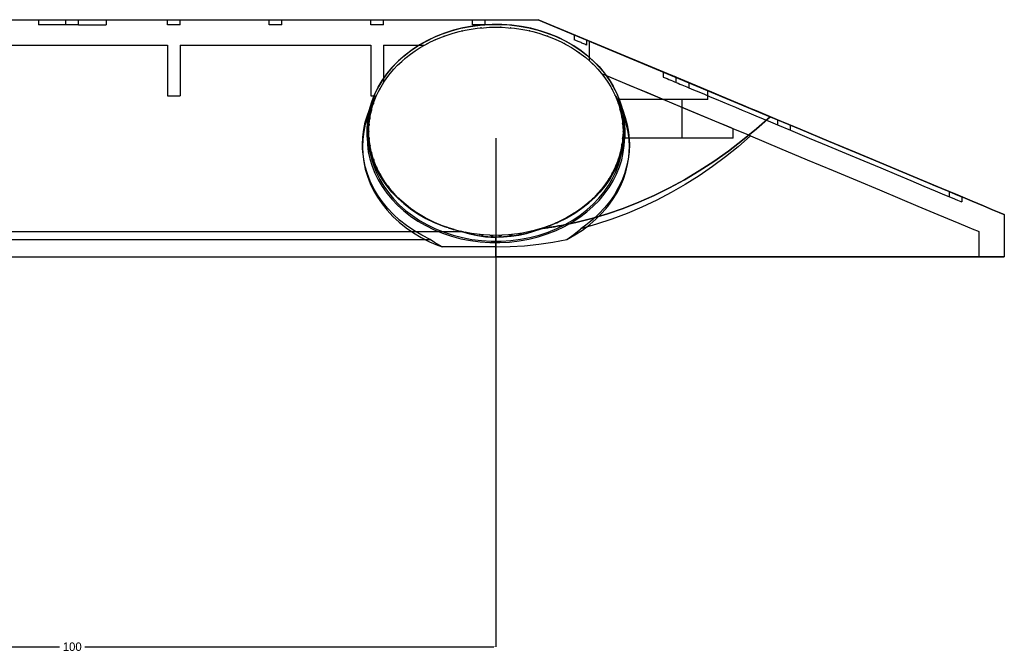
# Model space of a CAD drawing. Header units: millimetres. Extents: x -110 to 3644, y -116 to 106.
# Tile 5 of 10: x 394 to 510, y -61 to 14. Entities that reach past the tile are written whole.
import ezdxf

# ---------------------------------------------------------------- set-up
doc = ezdxf.new("R2010")
doc.units = ezdxf.units.MM
for name, color, linetype in [('DIMENSIONS', 3, 'Continuous'), ('HIDDEN', 8, 'Continuous'), ('VISIBLE', 7, 'Continuous')]:
    doc.layers.add(name, color=color, linetype=linetype)
doc.dimstyles.get("Standard").update_dxf_attribs({"dimtxt": 2.5, "dimasz": 2.5, "dimexe": 1.25, "dimexo": 0.625, "dimtad": 1, "dimtxsty": 'Standard', "dimcen": 2.5, "dimazin": 3, "dimtfac": 1, "dimtmove": 0, "dimatfit": 3, "dimarcsym": 0})

# ---------------------------------------------------------------- blocks, each defined once
blk = doc.blocks.new('_CLOSEDFILLED')
at = {"color": 0, "linetype": 'ByBlock'}
blk.add_solid([(-1, 0.16), (0, 0), (-1, -0.16)], dxfattribs=at)
blk = doc.blocks.new('*D3')
for p, q in [((350, 0), (350, -60)), ((450, 0), (450, -60)), ((350.25, -60), (398.5, -60)), ((401.5, -60), (449.75, -60))]:
    blk.add_line(p, q)
at = {"layer": 'Defpoints'}
for p in [(350, 0), (450, 0), (350, -60)]:
    blk.add_point(p, dxfattribs=at)
at = {"layer": 'DIMENSIONS', "xscale": 0.25, "yscale": 0.25, "rotation": 180}
blk.add_blockref('_CLOSEDFILLED', (350, -60), dxfattribs=at)
at = {"layer": 'DIMENSIONS', "xscale": 0.25, "yscale": 0.25}
blk.add_blockref('_CLOSEDFILLED', (450, -60), dxfattribs=at)
at = {"layer": 'DIMENSIONS', "insert": (400, -60), "char_height": 1, "attachment_point": 5}
blk.add_mtext('100', dxfattribs=at)

msp = doc.modelspace()

# ---------------------------------------------------------------- linework, layer by layer
at = {"layer": 'HIDDEN'}
for points in [[(345, 14), (455, 14)], [(396, 14), (396, 13.4)], [(399.25, 13.4), (399.25, 14)], [(400.75, 13.4), (400.75, 14)], [(404, 14), (404, 13.4)], [(411.25, 13.4), (411.25, 14)], [(412.75, 13.4), (412.75, 14)], [(423.25, 13.4), (423.25, 14)], [(424.75, 13.4), (424.75, 14)], [(435.25, 13.4), (435.25, 14)], [(436.75, 13.4), (436.75, 14)], [(447.25, 13.4), (447.25, 14)], [(448.75, 13.4), (448.75, 14)], [(472.75, 6.577), (455, 14)], [(399.25, 13.4), (398.866, 13.4), (398.494, 13.4), (398.136, 13.4), (397.796, 13.4), (397.478, 13.4), (397.184, 13.4), (396.918, 13.4), (396.682, 13.4), (396.478, 13.4), (396.308, 13.4), (396.174, 13.4), (396.078, 13.4), (396.019, 13.4), (396, 13.4)], [(400.75, 13.4), (399.25, 13.4)], [(400.75, 13.4), (401.134, 13.4), (401.506, 13.4), (401.864, 13.4), (402.204, 13.4), (402.522, 13.4), (402.816, 13.4), (403.082, 13.4), (403.318, 13.4), (403.522, 13.4), (403.692, 13.4), (403.826, 13.4), (403.922, 13.4), (403.981, 13.4), (404, 13.4)], [(412.75, 13.4), (411.25, 13.4)], [(424.75, 13.4), (423.25, 13.4)], [(465.2, 1), (465.164, 1.861), (465.055, 2.718), (464.873, 3.568), (464.62, 4.408), (464.294, 5.235), (463.896, 6.045), (463.428, 6.835), (462.889, 7.6), (462.281, 8.337), (461.606, 9.041), (460.864, 9.708), (460.06, 10.334), (459.196, 10.914), (458.276, 11.444), (457.304, 11.919), (456.286, 12.336), (455.227, 12.692), (454.133, 12.982), (453.011, 13.204), (451.868, 13.357), (450.712, 13.437), (449.551, 13.446), (448.393, 13.381), (447.244, 13.245), (446.114, 13.037), (445.009, 12.761), (443.937, 12.418), (442.904, 12.011), (441.917, 11.545), (440.98, 11.022), (440.099, 10.447), (439.278, 9.825), (438.52, 9.16), (437.828, 8.457), (437.204, 7.72), (436.651, 6.954), (436.168, 6.163), (435.758, 5.351), (435.421, 4.522), (435.156, 3.68), (434.965, 2.829), (434.846, 1.971), (434.8, 1)], [(436.75, 13.4), (435.25, 13.4)], [(448.75, 13.4), (447.25, 13.4)], [(448.273, 13.032), (448.24, 13.03), (448.197, 13.025)], [(450.555, 13.106), (450.544, 13.107), (450.522, 13.107)], [(451.725, 13.033), (451.693, 13.037), (451.673, 13.038)], [(443.877, 12.043), (443.831, 12.028), (443.8, 12.015)], [(446.027, 12.675), (445.982, 12.666), (445.941, 12.655)], [(453.992, 12.671), (453.947, 12.682), (453.91, 12.689)], [(456.137, 12.038), (456.094, 12.055), (456.047, 12.071)], [(459.25, 12.223), (459.25, 11.623)], [(460.75, 10.995), (460.626, 11.047), (460.505, 11.098), (460.385, 11.148), (460.269, 11.197), (460.155, 11.244), (460.044, 11.291), (459.935, 11.336), (459.829, 11.381), (459.725, 11.424), (459.625, 11.466), (459.527, 11.507), (459.432, 11.547), (459.339, 11.585), (459.25, 11.623)], [(388.75, 11), (411.25, 11)], [(411.25, 11), (411.25, 5)], [(412.75, 11), (435.25, 11)], [(412.75, 11), (412.75, 5)], [(435.25, 11), (435.25, 5)], [(436.75, 11), (436.75, 6.588)], [(436.75, 11), (441.585, 11)], [(440.938, 10.619), (440.921, 10.609), (440.889, 10.587)], [(441.88, 11.158), (441.841, 11.139), (441.82, 11.127)], [(442.815, 11.614), (442.813, 11.613), (442.808, 11.611)], [(458.118, 11.158), (458.08, 11.18), (458.03, 11.204)], [(460.75, 10.995), (460.75, 11.595)], [(461, 11.491), (461, 9.18)], [(439.278, 9.419), (439.255, 9.401), (439.214, 9.364)], [(440.092, 10.052), (440.058, 10.028), (440.042, 10.016)], [(459.898, 10.059), (459.862, 10.086), (459.811, 10.12)], [(438.554, 8.767), (438.515, 8.732), (438.499, 8.714)], [(461.443, 8.77), (461.406, 8.808), (461.354, 8.854)], [(437.285, 7.342), (437.239, 7.286), (437.218, 7.255)], [(437.865, 8.048), (437.843, 8.026), (437.803, 7.977)], [(478, 1.13), (477.749, 1.235), (477.01, 1.544), (475.818, 2.042), (474.235, 2.705), (472.339, 3.497), (470.225, 4.381), (468, 5.312), (465.775, 6.242), (463.661, 7.126), (462.51, 7.608)], [(478, 1.13), (462.51, 7.608)], [(462.728, 7.325), (462.689, 7.38), (462.641, 7.439)], [(472.75, 6.577), (472.548, 6.662), (472.344, 6.747), (472.138, 6.833), (471.929, 6.921), (471.719, 7.009), (471.506, 7.097), (471.292, 7.187), (471.076, 7.277), (470.858, 7.368), (470.639, 7.46), (470.419, 7.552), (470.197, 7.645), (469.974, 7.738), (469.75, 7.832)], [(469.75, 7.832), (469.75, 7.232)], [(469.75, 7.232), (469.974, 7.138), (470.197, 7.045), (470.419, 6.952), (470.639, 6.86), (470.858, 6.768), (471.076, 6.677), (471.292, 6.587), (471.506, 6.497), (471.719, 6.409), (471.929, 6.321), (472.138, 6.233), (472.344, 6.147), (472.548, 6.062), (472.75, 5.977)], [(471.25, 7.205), (471.25, 6.605)], [(436.72, 6.54), (436.706, 6.519), (436.675, 6.466)], [(463.734, 5.761), (463.696, 5.838), (463.659, 5.901)], [(483.25, 2.186), (482.412, 2.537), (481.581, 2.884), (480.759, 3.228), (479.947, 3.568), (479.147, 3.902), (478.361, 4.231), (477.591, 4.553), (476.837, 4.868), (476.102, 5.176), (475.386, 5.475), (474.692, 5.765), (474.02, 6.046), (473.372, 6.317), (472.75, 6.577)], [(472.75, 6.577), (472.75, 5.977)], [(472.75, 6.577), (473.339, 6.331), (473.96, 6.071), (474.61, 5.799), (475.29, 5.515), (475.996, 5.22), (476.727, 4.914), (477.482, 4.598), (478.258, 4.274), (479.053, 3.941), (479.866, 3.601), (480.694, 3.255), (481.536, 2.903), (482.381, 2.55)], [(482.381, 2.55), (472.75, 6.577)], [(472.75, 5.977), (473.339, 5.731), (473.96, 5.471), (474.61, 5.199), (475.29, 4.915), (475.996, 4.62), (476.727, 4.314), (477.482, 3.998), (478.258, 3.674), (479.053, 3.341), (479.866, 3.001), (480.694, 2.655), (481.536, 2.303), (482.388, 1.947), (483.25, 1.586)], [(411.25, 5), (412.75, 5)], [(434.25, -0.721), (434.286, 0.155), (434.395, 1.028), (434.577, 1.894), (434.83, 2.75), (435.156, 3.593), (435.554, 4.419), (435.883, 5)], [(435.25, 5), (435.883, 5)], [(435.859, 4.924), (435.855, 4.917), (435.844, 4.888)], [(435.883, 5), (435.891, 5)], [(436.289, 5.804), (436.244, 5.728), (436.219, 5.675)], [(464.099, 5.022), (464.094, 5.034), (464.075, 5.072)], [(464.092, 5.035), (464.137, 4.967), (464.585, 4.149), (464.961, 3.312), (465.264, 2.461), (465.494, 1.598), (465.65, 0.727), (465.734, -0.148), (465.75, -0.721)], [(475, 4.564), (475, 5.636)], [(435.556, 4.132), (435.18, 3.361), (434.848, 2.515), (434.589, 1.656), (434.403, 0.788), (434.29, -0.085), (434.25, -1.008)], [(435.571, 4.175), (435.538, 4.09), (435.514, 4.008)], [(475, 4.564), (474.824, 4.564), (474.307, 4.564), (473.473, 4.564), (472.364, 4.564), (471.037, 4.564), (469.558, 4.564), (468, 4.564), (466.442, 4.564), (464.963, 4.564), (464.287, 4.564)], [(464.449, 4.117), (464.42, 4.213), (464.398, 4.268)], [(465.75, -1.008), (465.714, -0.131), (465.605, 0.741), (465.423, 1.607), (465.17, 2.463), (464.844, 3.306), (464.446, 4.132), (464.44, 4.143)], [(472, 0), (472, 4.564)], [(435.315, 3.323), (435.156, 2.82), (434.965, 1.968), (434.846, 1.11), (434.8, 0.14)], [(435.139, 2.48), (435.124, 2.402), (435.111, 2.293)], [(435.296, 3.257), (435.294, 3.25), (435.294, 3.249)], [(482.381, 2.55), (480.764, 1.121), (479.116, -0.234), (477.44, -1.514), (475.735, -2.717), (474.005, -3.843), (472.251, -4.89), (470.474, -5.857), (468.677, -6.743), (466.861, -7.547), (465.028, -8.269), (463.18, -8.907), (461.319, -9.461), (459.446, -9.931), (457.564, -10.316)], [(464.684, 3.329), (464.673, 3.378), (464.644, 3.476)], [(465.2, 0.14), (465.164, 1), (465.055, 1.857), (464.873, 2.707), (464.668, 3.388)], [(464.867, 2.44), (464.855, 2.534), (464.848, 2.567)], [(482.381, 2.55), (483.25, 2.186)], [(482.381, 2.55), (482.412, 2.537), (483.25, 2.186)], [(435.038, 1.657), (435.026, 1.549), (435.024, 1.5)], [(464.967, 1.595), (464.964, 1.683), (464.949, 1.793)], [(483.25, 2.186), (484.75, 1.559)], [(483.25, 2.186), (483.25, 1.586)], [(483.25, 2.186), (485.906, 1.076), (489.247, -0.322), (492.388, -1.635), (495.313, -2.858), (498.006, -3.984), (500.454, -5.008), (502.644, -5.924), (504.566, -6.727), (506.208, -7.414), (507.564, -7.981), (508.626, -8.425), (509.388, -8.744), (509.847, -8.936), (510, -9)], [(483.25, 1.586), (484.75, 0.959)], [(484.75, 1.559), (486.97, 0.631), (489.176, -0.292), (491.34, -1.197), (493.43, -2.071), (495.419, -2.902), (497.279, -3.68), (498.986, -4.394), (500.515, -5.033), (501.846, -5.59), (502.96, -6.056), (503.843, -6.425), (504.483, -6.693), (504.87, -6.855), (505, -6.909)], [(484.75, 0.959), (484.75, 1.559)], [(434.8, 1), (434.836, 0.139), (434.945, -0.718), (435.127, -1.568), (435.38, -2.408), (435.706, -3.235), (436.104, -4.045), (436.572, -4.835), (437.111, -5.6), (437.719, -6.337), (438.394, -7.041), (439.136, -7.708), (439.94, -8.334), (440.804, -8.914), (441.724, -9.444), (442.696, -9.919), (443.714, -10.336), (444.184, -10.494)], [(434.8, 0.14), (434.8, 1)], [(434.8, 0.14), (434.836, -0.721), (434.945, -1.578), (435.127, -2.428), (435.38, -3.268), (435.706, -4.095), (436.104, -4.905), (436.572, -5.695), (437.111, -6.46), (437.719, -7.197), (438.394, -7.901), (439.136, -8.568), (439.94, -9.194), (440.804, -9.774), (441.724, -10.304), (442.696, -10.78), (443.714, -11.197), (444.773, -11.552), (445.867, -11.842), (446.989, -12.065), (448.132, -12.217), (449.288, -12.298), (450.449, -12.306), (451.607, -12.242), (452.756, -12.105), (453.886, -11.898), (454.991, -11.621), (456.063, -11.278), (457.096, -10.872), (458.083, -10.405), (459.02, -9.882), (459.901, -9.308), (460.722, -8.686), (461.48, -8.021), (462.172, -7.318), (462.796, -6.581), (463.349, -5.814), (463.832, -5.023), (464.242, -4.211), (464.579, -3.383), (464.844, -2.541), (465.035, -1.689), (465.154, -0.831), (465.2, 0.14)], [(435, 0.829), (435, 0.828)], [(435, 0.828), (435, 0.822)], [(435, 0.14), (435, 0.828)], [(435, 0.14), (435.012, 0.425)], [(435, 0.14), (435.036, -0.715), (435.145, -1.566), (435.327, -2.411), (435.58, -3.245), (435.906, -4.066), (436.304, -4.87), (436.772, -5.654), (437.311, -6.413), (437.918, -7.143), (438.594, -7.84), (439.334, -8.5), (440.138, -9.118), (441.001, -9.691), (441.92, -10.212), (442.89, -10.679), (443.906, -11.088), (444.962, -11.434), (446.053, -11.715), (447.17, -11.927), (448.307, -12.069), (449.456, -12.14), (450.61, -12.137), (451.76, -12.063), (452.898, -11.916), (454.018, -11.699), (455.11, -11.413), (456.169, -11.061), (457.187, -10.646), (458.159, -10.171), (459.079, -9.641), (459.942, -9.061), (460.745, -8.434), (461.485, -7.764), (462.157, -7.058), (462.761, -6.319), (463.294, -5.551), (463.756, -4.76), (464.145, -3.949), (464.462, -3.122), (464.706, -2.283), (464.876, -1.435), (464.974, -0.581), (465, 0.14)], [(435.032, 0.07), (435.036, -0.027), (435.052, -0.149)], [(455.823, -10.492), (456.387, -10.299), (457.406, -9.873), (458.378, -9.389), (459.298, -8.85), (460.161, -8.26), (460.964, -7.624), (461.701, -6.947), (462.373, -6.233), (462.975, -5.486), (463.506, -4.712), (463.966, -3.914), (464.354, -3.096), (464.669, -2.263), (464.911, -1.418), (465.08, -0.564), (465.176, 0.295), (465.2, 1)], [(480.04, 0.277), (478.595, -0.988), (477.101, -2.195), (475.56, -3.341), (473.975, -4.425), (472.348, -5.446), (470.682, -6.401), (468.979, -7.289), (467.242, -8.109), (465.474, -8.859), (463.678, -9.538), (461.856, -10.146), (460.012, -10.68)], [(464.96, -0.018), (464.974, 0.107), (464.976, 0.164)], [(478, 0), (477.749, 0), (477.01, 0), (475.818, 0), (474.235, 0), (472.339, 0), (470.225, 0), (468, 0), (465.775, 0), (464.961, 0)], [(464.989, 0.454), (465, 0.14)], [(465, 0.828), (465, 0.829)], [(465, 0.828), (465, 0.14)], [(465, 0.816), (465, 0.828)], [(465.2, 1), (465.2, 0.14)], [(478, 0), (478, 1.13)], [(480.04, 0.277), (478, 1.13)], [(480.04, 0.277), (483.473, -1.158), (486.729, -2.52), (489.792, -3.801), (492.645, -4.994), (495.275, -6.094), (497.666, -7.094), (499.806, -7.989), (501.684, -8.774), (503.291, -9.446), (504.617, -10.001), (505.655, -10.435), (506.401, -10.747), (506.85, -10.935), (507, -10.997)], [(484.75, 0.959), (486.97, 0.031), (489.176, -0.892), (491.34, -1.797), (493.43, -2.671), (495.419, -3.502), (497.279, -4.28), (498.986, -4.994), (500.515, -5.633), (501.846, -6.19), (502.96, -6.656), (503.843, -7.025), (504.483, -7.293), (504.87, -7.455), (505, -7.509)], [(442.236, -11.946), (441.25, -11.448), (440.317, -10.896), (439.441, -10.294), (438.626, -9.646), (437.876, -8.956), (437.192, -8.229), (436.577, -7.47), (436.033, -6.683), (435.56, -5.873), (435.16, -5.042), (434.832, -4.195), (434.577, -3.336), (434.395, -2.468), (434.286, -1.594), (434.259, -1.157), (434.25, -0.721)], [(434.25, -1.008), (434.25, -0.721)], [(434.25, -1.008), (434.286, -1.884), (434.395, -2.756), (434.577, -3.622), (434.83, -4.478), (435.156, -5.321), (435.554, -6.147), (436.023, -6.954), (436.562, -7.736), (437.17, -8.491), (437.846, -9.214), (438.589, -9.9), (439.395, -10.546), (440.261, -11.147), (441.185, -11.699), (442.161, -12.198), (442.9, -12.524), (443.66, -12.818)], [(435.129, -0.753), (435.145, -0.878), (435.155, -0.922)], [(458.374, -11.934), (459.328, -11.403), (460.227, -10.819), (461.066, -10.188), (461.842, -9.514), (462.551, -8.801), (463.193, -8.054), (463.765, -7.278), (464.265, -6.476), (464.694, -5.652), (465.05, -4.811), (465.333, -3.956), (465.543, -3.091), (465.68, -2.219), (465.75, -1.008)], [(465.75, -0.721), (465.714, -1.597), (465.605, -2.469), (465.423, -3.335), (465.17, -4.191), (464.844, -5.034), (464.446, -5.861), (463.977, -6.667), (463.438, -7.449), (462.83, -8.204), (462.154, -8.927), (461.411, -9.613), (460.605, -10.259), (460.012, -10.68)], [(464.858, -0.838), (464.876, -0.746), (464.891, -0.617)], [(465.75, -1.008), (465.75, -0.721)], [(435.311, -1.652), (435.327, -1.723), (435.37, -1.863)], [(464.415, -2.555), (464.462, -2.434), (464.495, -2.318)], [(464.681, -1.681), (464.706, -1.594), (464.71, -1.575)], [(435.537, -2.414), (435.58, -2.557), (435.613, -2.639)], [(435.889, -3.336), (435.906, -3.378), (435.972, -3.512)], [(464.13, -3.293), (464.145, -3.261), (464.192, -3.138)], [(436.239, -4.051), (436.304, -4.182), (436.368, -4.291)], [(463.676, -4.209), (463.756, -4.072), (463.802, -3.977)], [(436.721, -4.88), (436.772, -4.965), (436.837, -5.058)], [(437.23, -5.611), (437.311, -5.724), (437.411, -5.845)], [(462.647, -5.77), (462.761, -5.631), (462.815, -5.552)], [(463.255, -4.92), (463.294, -4.863), (463.38, -4.716)], [(437.809, -6.323), (437.918, -6.454), (437.951, -6.488)], [(462.093, -6.437), (462.157, -6.37), (462.275, -6.226)], [(503.5, -6.282), (503.5, -6.882)], [(505, -6.909), (505, -7.509)], [(438.5, -7.055), (438.594, -7.152), (438.727, -7.271)], [(439.187, -7.68), (439.334, -7.812), (439.384, -7.85)], [(460.662, -7.81), (460.745, -7.745), (460.892, -7.612)], [(461.339, -7.208), (461.485, -7.076), (461.549, -7.009)], [(440.027, -8.345), (440.138, -8.43), (440.298, -8.537)], [(440.825, -8.886), (441.001, -9.002), (441.059, -9.036)], [(458.987, -9.006), (459.079, -8.953), (459.255, -8.835)], [(459.769, -8.489), (459.942, -8.372), (460.022, -8.31)], [(441.785, -9.448), (441.92, -9.524), (442.097, -9.61)], [(442.698, -9.899), (442.89, -9.991), (443.015, -10.042)], [(443.74, -10.333), (443.906, -10.4), (444.086, -10.459)], [(457.564, -10.316), (457.405, -10.345), (457.245, -10.373), (457.085, -10.4), (456.926, -10.427), (456.766, -10.453), (456.606, -10.479), (456.446, -10.504), (456.286, -10.528), (456.126, -10.552), (455.966, -10.575), (455.806, -10.598), (455.646, -10.62), (455.486, -10.641), (455.326, -10.662)], [(455.967, -10.439), (456.169, -10.372), (456.306, -10.316)], [(457.1, -9.992), (457.187, -9.957), (457.389, -9.858)], [(457.965, -9.578), (458.159, -9.483), (458.263, -9.423)], [(354.054, -11), (445.946, -11)], [(444.367, -10.556), (444.773, -10.692), (445.356, -10.856), (445.946, -11)], [(444.789, -10.689), (444.962, -10.746), (445.236, -10.816)], [(445.797, -10.96), (446.053, -11.026), (446.231, -11.06)], [(450, -11.672), (449.049, -11.636), (448.101, -11.527), (447.16, -11.345), (446.55, -11.188), (445.946, -11)], [(447.084, -11.222), (447.17, -11.239), (447.41, -11.269)], [(448.076, -11.352), (448.307, -11.381), (448.446, -11.389)], [(449.329, -11.443), (449.456, -11.451), (449.695, -11.451)], [(450, -11.672), (450.908, -11.644), (451.813, -11.559), (452.711, -11.418), (453.598, -11.221), (454.471, -10.968), (455.326, -10.662)], [(450.365, -11.45), (450.61, -11.449), (450.71, -11.443)], [(451.595, -11.385), (451.76, -11.374), (451.974, -11.347)], [(452.677, -11.256), (452.898, -11.228), (453.07, -11.194)], [(453.826, -11.048), (454.018, -11.01), (454.194, -10.964)], [(454.996, -10.754), (455.11, -10.724), (455.324, -10.653)], [(455.326, -10.662), (455.675, -10.542)], [(458.374, -11.934), (459.213, -11.336), (460.012, -10.68)], [(507, -10.997), (507, -14)], [(357.764, -11.946), (442.236, -11.946)], [(443.66, -12.818), (442.769, -12.298), (442.236, -11.946)], [(450, -14), (450, -11.672)], [(450, -12.818), (451.687, -12.782), (453.371, -12.675), (455.048, -12.498), (456.717, -12.251), (458.374, -11.934)], [(450, -12.818), (443.66, -12.818)], [(350, -14), (450, -14)], [(510, -14), (509.623, -14), (508.496, -14), (506.633, -14), (504.058, -14), (500.803, -14), (496.91, -14), (492.426, -14), (487.409, -14), (481.922, -14), (476.033, -14), (469.817, -14), (463.351, -14), (456.718, -14), (450, -14)]]:
    msp.add_lwpolyline(points, dxfattribs=at)
at = {"layer": 'VISIBLE'}
for points in [[(345, 14), (455, 14)], [(455, 14), (482.381, 2.55)], [(434.8, 1), (434.836, 1.861), (434.945, 2.718), (435.127, 3.568), (435.38, 4.408), (435.706, 5.235), (436.104, 6.045), (436.572, 6.835), (437.111, 7.6), (437.719, 8.337), (438.394, 9.041), (439.136, 9.708), (439.94, 10.334), (440.804, 10.914), (441.724, 11.444), (442.696, 11.919), (443.714, 12.336), (444.773, 12.692), (445.867, 12.982), (446.989, 13.204), (448.132, 13.357), (449.288, 13.437), (450.449, 13.446), (451.607, 13.381), (452.756, 13.245), (453.886, 13.037), (454.991, 12.761), (456.063, 12.418), (457.096, 12.011), (458.083, 11.545), (459.02, 11.022), (459.901, 10.447), (460.722, 9.825), (461.48, 9.16), (462.172, 8.457), (462.796, 7.72), (463.349, 6.954), (463.832, 6.163), (464.242, 5.351), (464.579, 4.522), (464.844, 3.68), (465.035, 2.829), (465.154, 1.971), (465.2, 1)], [(446.355, 12.749), (447.074, 12.881)], [(447.074, 12.881), (447.799, 12.985)], [(447.799, 12.985), (448.53, 13.058)], [(448.275, 13.033), (448.307, 13.037), (448.327, 13.038)], [(448.53, 13.058), (449.264, 13.103)], [(449.264, 13.103), (450, 13.118)], [(449.445, 13.106), (449.456, 13.107), (449.478, 13.107)], [(450, 13.118), (450.736, 13.103)], [(450.736, 13.103), (451.47, 13.058)], [(451.47, 13.058), (452.201, 12.985)], [(451.727, 13.032), (451.76, 13.03), (451.803, 13.025)], [(452.201, 12.985), (452.926, 12.881)], [(452.926, 12.881), (453.645, 12.749)], [(442.288, 11.369), (442.929, 11.667)], [(442.929, 11.667), (443.587, 11.938)], [(443.587, 11.938), (444.26, 12.182)], [(443.863, 12.038), (443.906, 12.055), (443.953, 12.071)], [(444.26, 12.182), (444.947, 12.399)], [(444.947, 12.399), (445.646, 12.588)], [(445.646, 12.588), (446.355, 12.749)], [(446.008, 12.671), (446.053, 12.682), (446.09, 12.689)], [(453.645, 12.749), (454.354, 12.588)], [(453.973, 12.675), (454.018, 12.666), (454.059, 12.655)], [(454.354, 12.588), (455.053, 12.399)], [(455.053, 12.399), (455.74, 12.182)], [(455.74, 12.182), (456.413, 11.938)], [(456.123, 12.043), (456.169, 12.028), (456.2, 12.015)], [(456.413, 11.938), (457.071, 11.667)], [(457.071, 11.667), (457.712, 11.369)], [(440.484, 10.328), (441.065, 10.7)], [(441.065, 10.7), (441.666, 11.047)], [(441.666, 11.047), (442.288, 11.369)], [(441.882, 11.158), (441.92, 11.18), (441.97, 11.204)], [(457.185, 11.614), (457.187, 11.613), (457.192, 11.611)], [(457.712, 11.369), (458.334, 11.047)], [(458.12, 11.158), (458.159, 11.139), (458.18, 11.127)], [(458.334, 11.047), (458.935, 10.7)], [(458.935, 10.7), (459.516, 10.328)], [(459.062, 10.619), (459.079, 10.609), (459.111, 10.587)], [(438.886, 9.082), (439.393, 9.519)], [(439.393, 9.519), (439.927, 9.935)], [(439.927, 9.935), (440.484, 10.328)], [(440.102, 10.059), (440.138, 10.086), (440.189, 10.12)], [(459.516, 10.328), (460.073, 9.935)], [(459.908, 10.052), (459.942, 10.028), (459.958, 10.016)], [(460.073, 9.935), (460.607, 9.519)], [(460.607, 9.519), (461.114, 9.082)], [(460.722, 9.419), (460.745, 9.401), (460.786, 9.364)], [(437.528, 7.657), (437.952, 8.15)], [(437.952, 8.15), (438.405, 8.625)], [(438.405, 8.625), (438.886, 9.082)], [(438.557, 8.77), (438.594, 8.808), (438.646, 8.854)], [(461.114, 9.082), (461.595, 8.625)], [(461.446, 8.767), (461.485, 8.732), (461.501, 8.714)], [(461.595, 8.625), (462.048, 8.15)], [(462.048, 8.15), (462.472, 7.657)], [(436.771, 6.622), (437.134, 7.147)], [(437.134, 7.147), (437.528, 7.657)], [(437.272, 7.325), (437.311, 7.38), (437.359, 7.439)], [(462.135, 8.048), (462.157, 8.026), (462.197, 7.977)], [(462.472, 7.657), (462.866, 7.147)], [(462.715, 7.342), (462.761, 7.286), (462.782, 7.255)], [(462.866, 7.147), (463.229, 6.622)], [(436.142, 5.532), (436.44, 6.084)], [(436.266, 5.761), (436.304, 5.838), (436.341, 5.901)], [(436.44, 6.084), (436.771, 6.622)], [(463.229, 6.622), (463.56, 6.084)], [(463.28, 6.54), (463.294, 6.519), (463.325, 6.466)], [(463.56, 6.084), (463.858, 5.532)], [(435.646, 4.397), (435.877, 4.97)], [(435.877, 4.97), (436.142, 5.532)], [(435.901, 5.022), (435.906, 5.034), (435.925, 5.072)], [(463.711, 5.804), (463.756, 5.728), (463.781, 5.675)], [(463.858, 5.532), (464.123, 4.97)], [(464.123, 4.97), (464.354, 4.397)], [(464.141, 4.924), (464.145, 4.917), (464.156, 4.888)], [(435.288, 3.227), (435.45, 3.816)], [(435.45, 3.816), (435.646, 4.397)], [(435.551, 4.117), (435.58, 4.213), (435.602, 4.268)], [(464.354, 4.397), (464.55, 3.816)], [(464.429, 4.175), (464.462, 4.09), (464.486, 4.008)], [(464.55, 3.816), (464.712, 3.227)], [(434.809, 0.57), (434.882, 1.429), (435.027, 2.283), (435.167, 2.858), (435.34, 3.428)], [(435.072, 2.035), (435.162, 2.633)], [(435.133, 2.44), (435.145, 2.534), (435.152, 2.567)], [(435.162, 2.633), (435.288, 3.227)], [(435.316, 3.329), (435.327, 3.378), (435.356, 3.476)], [(457.564, -10.316), (459.446, -9.931), (461.319, -9.461), (463.18, -8.907), (465.028, -8.269), (466.861, -7.547), (468.677, -6.743), (470.474, -5.857), (472.251, -4.89), (474.005, -3.843), (475.735, -2.717), (477.44, -1.514), (479.116, -0.234), (480.764, 1.121), (482.381, 2.55)], [(464.66, 3.428), (464.904, 2.583), (465.076, 1.729), (465.15, 1.151), (465.191, 0.57)], [(464.704, 3.257), (464.706, 3.25), (464.706, 3.249)], [(464.712, 3.227), (464.838, 2.633)], [(464.838, 2.633), (464.928, 2.035)], [(464.861, 2.48), (464.876, 2.402), (464.889, 2.293)], [(510, -9), (509.847, -8.936), (509.388, -8.744), (508.626, -8.425), (507.564, -7.981), (506.208, -7.414), (504.566, -6.727), (502.644, -5.924), (500.454, -5.008), (498.006, -3.984), (495.313, -2.858), (492.388, -1.635), (489.247, -0.322), (485.906, 1.076), (482.381, 2.55)], [(435, 0.83), (435.018, 1.433)], [(435.018, 1.433), (435.072, 2.035)], [(435.033, 1.595), (435.036, 1.683), (435.051, 1.793)], [(464.928, 2.035), (464.982, 1.433)], [(464.962, 1.657), (464.974, 1.549), (464.976, 1.5)], [(464.982, 1.433), (465, 0.83)], [(444.195, -10.498), (443.779, -10.36), (442.752, -9.945), (441.772, -9.469), (440.844, -8.938), (439.971, -8.356), (439.159, -7.728), (438.411, -7.057), (437.729, -6.348), (437.116, -5.606), (436.573, -4.836), (436.102, -4.042), (435.703, -3.227), (435.376, -2.396), (435.123, -1.552), (434.942, -0.7), (434.835, 0.159), (434.809, 0.579), (434.8, 1)], [(435.018, 0.227), (435, 0.83)], [(435, 0.828), (435, 0.829)], [(435, 0.825), (435, 0.828)], [(435, 0.14), (435, 0.828)], [(435.185, -1.786), (435.057, -0.934), (435, 0.14)], [(435.072, -0.374), (435.018, 0.227)], [(465.2, 1), (465.164, 0.139), (465.055, -0.718), (464.873, -1.568), (464.62, -2.408), (464.294, -3.235), (463.896, -4.045), (463.428, -4.835), (462.889, -5.6), (462.281, -6.337), (461.606, -7.041), (460.864, -7.708), (460.06, -8.334), (459.196, -8.914), (458.276, -9.444), (457.304, -9.919), (456.286, -10.336), (455.752, -10.518)], [(465, 0.14), (464.964, -0.715), (464.815, -1.786)], [(464.982, 0.227), (464.928, -0.374)], [(464.968, 0.07), (464.964, -0.027), (464.948, -0.149)], [(465, 0.83), (464.982, 0.227)], [(465, 0.829), (465, 0.828)], [(465, 0.828), (465, 0.14)], [(465, 0.828), (465, 0.822)], [(435.068, -0.323), (435.061, -0.281), (435.057, -0.206)], [(435.162, -0.973), (435.072, -0.374)], [(435.288, -1.567), (435.162, -0.973)], [(435.225, -1.27), (435.192, -1.133), (435.181, -1.062)], [(464.838, -0.973), (464.712, -1.567)], [(464.928, -0.374), (464.838, -0.973)], [(464.871, -0.753), (464.855, -0.878), (464.845, -0.922)], [(435.45, -2.155), (435.288, -1.567)], [(435.422, -2.057), (435.396, -1.977), (435.362, -1.836)], [(435.646, -2.737), (435.45, -2.155)], [(464.55, -2.155), (464.354, -2.737)], [(464.712, -1.567), (464.55, -2.155)], [(464.689, -1.652), (464.673, -1.723), (464.63, -1.863)], [(435.877, -3.309), (435.646, -2.737)], [(435.729, -2.943), (435.673, -2.811), (435.659, -2.769)], [(436.142, -3.872), (435.877, -3.309)], [(464.123, -3.309), (463.858, -3.872)], [(464.111, -3.336), (464.094, -3.378), (464.028, -3.512)], [(464.354, -2.737), (464.123, -3.309)], [(464.463, -2.414), (464.42, -2.557), (464.387, -2.639)], [(436.079, -3.738), (436.023, -3.632), (435.966, -3.499)], [(436.44, -4.423), (436.142, -3.872)], [(436.506, -4.53), (436.445, -4.434), (436.411, -4.369)], [(436.771, -4.962), (436.44, -4.423)], [(463.56, -4.423), (463.229, -4.962)], [(463.858, -3.872), (463.56, -4.423)], [(463.761, -4.051), (463.696, -4.182), (463.632, -4.291)], [(437.134, -5.487), (436.771, -4.962)], [(437.029, -5.334), (436.939, -5.215), (436.866, -5.099)], [(437.528, -5.996), (437.134, -5.487)], [(462.866, -5.487), (462.472, -5.996)], [(462.77, -5.611), (462.689, -5.724), (462.589, -5.845)], [(463.229, -4.962), (462.866, -5.487)], [(463.279, -4.88), (463.228, -4.965), (463.163, -5.058)], [(437.543, -6.014), (437.505, -5.97), (437.413, -5.847)], [(437.952, -6.489), (437.528, -5.996)], [(438.405, -6.965), (437.952, -6.489)], [(438.261, -6.814), (438.14, -6.695), (438.05, -6.592)], [(438.886, -7.421), (438.405, -6.965)], [(461.595, -6.965), (461.114, -7.421)], [(462.048, -6.489), (461.595, -6.965)], [(462.472, -5.996), (462.048, -6.489)], [(462.191, -6.323), (462.082, -6.454), (462.049, -6.488)], [(438.884, -7.419), (438.843, -7.385), (438.712, -7.257)], [(439.393, -7.858), (438.886, -7.421)], [(439.927, -8.274), (439.393, -7.858)], [(439.759, -8.143), (439.612, -8.036), (439.502, -7.943)], [(460.607, -7.858), (460.073, -8.274)], [(461.114, -7.421), (460.607, -7.858)], [(460.813, -7.68), (460.666, -7.812), (460.616, -7.85)], [(461.5, -7.055), (461.406, -7.152), (461.273, -7.271)], [(440.484, -8.668), (439.927, -8.274)], [(440.518, -8.69), (440.443, -8.642), (440.285, -8.527)], [(441.065, -9.039), (440.484, -8.668)], [(441.666, -9.386), (441.065, -9.039)], [(441.496, -9.288), (441.333, -9.2), (441.196, -9.115)], [(458.935, -9.039), (458.334, -9.386)], [(459.516, -8.668), (458.935, -9.039)], [(459.175, -8.886), (458.999, -9.002), (458.941, -9.036)], [(460.073, -8.274), (459.516, -8.668)], [(459.973, -8.345), (459.862, -8.43), (459.702, -8.537)], [(510, -9), (510, -14)], [(442.288, -9.709), (441.666, -9.386)], [(442.432, -9.775), (442.277, -9.706), (442.11, -9.616)], [(442.929, -10.006), (442.288, -9.709)], [(443.587, -10.277), (442.929, -10.006)], [(443.436, -10.215), (443.27, -10.153), (443.101, -10.077)], [(444.26, -10.522), (443.587, -10.277)], [(455.326, -10.662), (455.486, -10.641), (455.646, -10.62), (455.806, -10.598), (455.966, -10.575), (456.126, -10.552), (456.286, -10.528), (456.446, -10.504), (456.606, -10.479), (456.766, -10.453), (456.926, -10.427), (457.085, -10.4), (457.245, -10.373), (457.405, -10.345), (457.564, -10.316)], [(456.413, -10.277), (455.74, -10.522)], [(456.26, -10.333), (456.094, -10.4), (455.914, -10.459)], [(457.071, -10.006), (456.413, -10.277)], [(457.302, -9.899), (457.11, -9.991), (456.985, -10.042)], [(457.712, -9.709), (457.071, -10.006)], [(458.334, -9.386), (457.712, -9.709)], [(458.215, -9.448), (458.08, -9.524), (457.903, -9.61)], [(354.054, -11), (445.946, -11)], [(444.522, -10.604), (444.308, -10.54), (444.191, -10.497)], [(444.947, -10.739), (444.26, -10.522)], [(445.089, -10.777), (444.845, -10.713), (444.402, -10.566)], [(445.383, -10.863), (445.155, -10.794)], [(445.946, -11), (445.771, -10.954)], [(445.946, -11), (446.878, -11.277), (447.82, -11.48), (448.768, -11.611), (449.383, -11.657), (450, -11.672)], [(446.175, -11.047), (445.964, -11.006)], [(447.074, -11.221), (446.355, -11.089)], [(447.323, -11.256), (447.102, -11.228), (446.938, -11.196)], [(447.799, -11.324), (447.074, -11.221)], [(448.53, -11.398), (447.799, -11.324)], [(448.405, -11.385), (448.24, -11.374), (448.026, -11.347)], [(449.264, -11.442), (448.53, -11.398)], [(450, -11.457), (449.264, -11.442)], [(449.635, -11.45), (449.39, -11.449), (449.29, -11.443)], [(455.326, -10.662), (454.471, -10.968), (453.598, -11.221), (452.711, -11.418), (451.813, -11.559), (450.908, -11.644), (450, -11.672)], [(450.736, -11.442), (450, -11.457)], [(450.671, -11.443), (450.544, -11.451), (450.305, -11.451)], [(451.47, -11.398), (450.736, -11.442)], [(452.201, -11.324), (451.47, -11.398)], [(451.924, -11.352), (451.693, -11.381), (451.554, -11.389)], [(452.926, -11.221), (452.201, -11.324)], [(452.916, -11.222), (452.83, -11.239), (452.59, -11.269)], [(453.645, -11.089), (452.926, -11.221)], [(454.354, -10.928), (453.645, -11.089)], [(454.147, -10.975), (453.947, -11.026), (453.78, -11.058)], [(455.053, -10.739), (454.354, -10.928)], [(455.211, -10.689), (455.038, -10.746), (454.833, -10.798)], [(455.74, -10.522), (455.053, -10.739)], [(455.728, -10.525), (455.326, -10.662)], [(450, -14), (450, -11.672)], [(350, -14), (450, -14)], [(450, -14), (456.718, -14), (463.351, -14), (469.817, -14), (476.033, -14), (481.922, -14), (487.409, -14), (492.426, -14), (496.91, -14), (500.803, -14), (504.058, -14), (506.633, -14), (508.496, -14), (509.623, -14), (510, -14)]]:
    msp.add_lwpolyline(points, dxfattribs=at)

# ---------------------------------------------------------------- dimensions: what is measured, and where the dimension line sits
at = {"layer": 'DIMENSIONS'}
dim = msp.add_linear_dim(base=(350, -60), p1=(350, 0), p2=(450, 0), dimstyle='Standard', dxfattribs=at)
dim.commit()
dim.dimension.update_dxf_attribs({"geometry": '*D3', "text_midpoint": (400, -60)})

doc.saveas('drawing.dxf')
